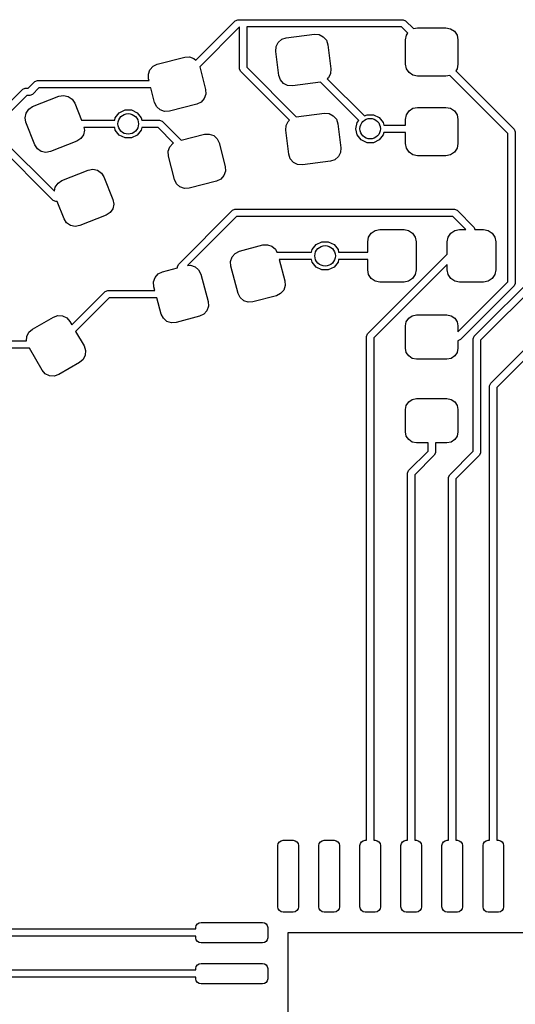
# Model space of a CAD drawing. Extents: x -0.51 to 0.51, y -0.51 to 0.51.
# Tile 4 of 7: x -0.2 to 0.04, y 0.03 to 0.51. Entities that reach past the tile are written whole.
import ezdxf

# ---------------------------------------------------------------- set-up
doc = ezdxf.new("R2010")
doc.units = 0
doc.header["$MEASUREMENT"] = 0
doc.layers.add('BLACK', color=7, linetype='CONTINUOUS')

msp = doc.modelspace()

# ---------------------------------------------------------------- linework, layer by layer
at = {"layer": 'BLACK', "linetype": 'CONTINUOUS'}
for p, q in [((-0.11323, 0.48758), (-0.09429, 0.50652)), ((-0.09429, 0.50652), (-0.09305, 0.50703)), ((-0.09305, 0.50703), (-0.09055, 0.50703)), ((-0.09055, 0.50703), (-0.01375, 0.50703)), ((-0.01375, 0.50703), (-0.01251, 0.50652)), ((-0.01251, 0.50652), (-0.00875, 0.50276)), ((-0.09232, 0.50353), (-0.11138, 0.48447)), ((-0.0923, 0.50353), (-0.09232, 0.50353)), ((-0.0923, 0.4835), (-0.0923, 0.50353)), ((-0.01447, 0.50353), (-0.0888, 0.50353)), ((-0.0888, 0.50353), (-0.0888, 0.48423)), ((-0.01149, 0.50055), (-0.01447, 0.50353)), ((-0.00875, 0.50276), (-0.00679, 0.50315)), ((-0.00679, 0.50315), (0.00679, 0.50315)), ((0.00679, 0.50315), (0.00901, 0.50271)), ((0.00901, 0.50271), (0.0109, 0.50145)), ((0.0109, 0.50145), (0.01216, 0.49956)), ((-0.07366, 0.49613), (-0.07195, 0.49761)), ((-0.07195, 0.49761), (-0.0698, 0.49833)), ((-0.0698, 0.49833), (-0.05632, 0.50003)), ((-0.05632, 0.50003), (-0.05406, 0.49987)), ((-0.05406, 0.49987), (-0.05204, 0.49886)), ((-0.05204, 0.49886), (-0.05055, 0.49715)), ((-0.05055, 0.49715), (-0.04983, 0.495)), ((-0.0126, 0.49734), (-0.01216, 0.49956)), ((-0.0126, 0.48573), (-0.0126, 0.49734)), ((-0.01216, 0.49956), (-0.01149, 0.50055)), ((0.01216, 0.49956), (0.0126, 0.49734)), ((0.0126, 0.49734), (0.0126, 0.48573)), ((-0.07483, 0.49184), (-0.07467, 0.4941)), ((-0.07338, 0.48032), (-0.07483, 0.49184)), ((-0.07467, 0.4941), (-0.07366, 0.49613)), ((-0.04983, 0.495), (-0.04838, 0.48348)), ((-0.13171, 0.48565), (-0.11855, 0.48903)), ((-0.11855, 0.48903), (-0.11629, 0.48916)), ((-0.11629, 0.48916), (-0.11415, 0.4884)), ((-0.11415, 0.4884), (-0.11323, 0.48758)), ((-0.13601, 0.48085), (-0.13526, 0.48298)), ((-0.13526, 0.48298), (-0.13375, 0.48467)), ((-0.13375, 0.48467), (-0.13171, 0.48565)), ((-0.11138, 0.48447), (-0.10859, 0.4736)), ((-0.09179, 0.48227), (-0.0923, 0.4835)), ((-0.06828, 0.45876), (-0.09179, 0.48227)), ((-0.0888, 0.48423), (-0.06502, 0.46044)), ((-0.04838, 0.48348), (-0.04854, 0.48122)), ((-0.01216, 0.48351), (-0.0126, 0.48573)), ((-0.0109, 0.48162), (-0.01216, 0.48351)), ((0.01216, 0.48351), (0.01149, 0.48252)), ((0.01149, 0.48252), (0.03958, 0.45443)), ((0.0126, 0.48573), (0.01216, 0.48351)), ((-0.19364, 0.47419), (-0.1905, 0.47733)), ((-0.1905, 0.47733), (-0.18926, 0.47784)), ((-0.18926, 0.47784), (-0.1357, 0.47784)), ((-0.13589, 0.47858), (-0.13601, 0.48085)), ((-0.1357, 0.47784), (-0.13589, 0.47858)), ((-0.07266, 0.47817), (-0.07338, 0.48032)), ((-0.07117, 0.47646), (-0.07266, 0.47817)), ((-0.04955, 0.47919), (-0.05015, 0.47868)), ((-0.05015, 0.47868), (-0.03231, 0.46084)), ((-0.04854, 0.48122), (-0.04955, 0.47919)), ((-0.00901, 0.48036), (-0.0109, 0.48162)), ((-0.00679, 0.47992), (-0.00901, 0.48036)), ((0.00679, 0.47992), (-0.00679, 0.47992)), ((0.00875, 0.48031), (0.00679, 0.47992)), ((0.03659, 0.45247), (0.00875, 0.48031)), ((-0.20902, 0.46099), (-0.19633, 0.47368)), ((-0.19633, 0.47368), (-0.19509, 0.47419)), ((-0.19509, 0.47419), (-0.19364, 0.47419)), ((-0.18854, 0.47434), (-0.19168, 0.4712)), ((-0.1348, 0.47434), (-0.18854, 0.47434)), ((-0.133, 0.46734), (-0.1348, 0.47434)), ((-0.10859, 0.4736), (-0.10847, 0.47134)), ((-0.06915, 0.47545), (-0.07117, 0.47646)), ((-0.06689, 0.47529), (-0.06915, 0.47545)), ((-0.05341, 0.47699), (-0.06689, 0.47529)), ((-0.03503, 0.4586), (-0.05341, 0.47699)), ((-0.05341, 0.47699), (-0.05341, 0.47699)), ((-0.19437, 0.47069), (-0.20603, 0.45903)), ((-0.19291, 0.47069), (-0.19437, 0.47069)), ((-0.19168, 0.4712), (-0.19291, 0.47069)), ((-0.19154, 0.46532), (-0.17891, 0.47032)), ((-0.17891, 0.47032), (-0.17668, 0.47072)), ((-0.17668, 0.47072), (-0.17446, 0.47025)), ((-0.17446, 0.47025), (-0.1726, 0.46896)), ((-0.1726, 0.46896), (-0.17137, 0.46705)), ((-0.10922, 0.4692), (-0.11073, 0.46751)), ((-0.10847, 0.47134), (-0.10922, 0.4692)), ((-0.19473, 0.46222), (-0.19344, 0.46409)), ((-0.19344, 0.46409), (-0.19154, 0.46532)), ((-0.17137, 0.46705), (-0.16809, 0.45877)), ((-0.14996, 0.46241), (-0.1472, 0.46374)), ((-0.1472, 0.46374), (-0.14414, 0.46374)), ((-0.14414, 0.46374), (-0.14137, 0.46241)), ((-0.13202, 0.46529), (-0.133, 0.46734)), ((-0.13033, 0.46378), (-0.13202, 0.46529)), ((-0.12819, 0.46303), (-0.13033, 0.46378)), ((-0.12593, 0.46315), (-0.12819, 0.46303)), ((-0.11277, 0.46653), (-0.12593, 0.46315)), ((-0.11073, 0.46751), (-0.11277, 0.46653)), ((-0.01216, 0.46138), (-0.0109, 0.46326)), ((-0.0109, 0.46326), (-0.00901, 0.46452)), ((-0.00901, 0.46452), (-0.00679, 0.46496)), ((-0.00679, 0.46496), (0.00679, 0.46496)), ((0.00679, 0.46496), (0.00901, 0.46452)), ((0.00901, 0.46452), (0.0109, 0.46326)), ((0.0109, 0.46326), (0.01216, 0.46138)), ((-0.1952, 0.46001), (-0.19473, 0.46222)), ((-0.1948, 0.45778), (-0.1952, 0.46001)), ((-0.16809, 0.45877), (-0.15216, 0.45877)), ((-0.15216, 0.45877), (-0.15188, 0.46001)), ((-0.15188, 0.46001), (-0.14996, 0.46241)), ((-0.14137, 0.46241), (-0.13946, 0.46001)), ((-0.13946, 0.46001), (-0.13918, 0.45877)), ((-0.13918, 0.45877), (-0.13066, 0.45877)), ((-0.13066, 0.45877), (-0.12942, 0.45826)), ((-0.06887, 0.45824), (-0.06828, 0.45876)), ((-0.06502, 0.46044), (-0.06501, 0.46044)), ((-0.06501, 0.46044), (-0.05154, 0.46214)), ((-0.05154, 0.46214), (-0.04928, 0.46198)), ((-0.04928, 0.46198), (-0.04725, 0.46097)), ((-0.04725, 0.46097), (-0.04577, 0.45926)), ((-0.04577, 0.45926), (-0.04505, 0.45711)), ((-0.03574, 0.45771), (-0.03503, 0.4586)), ((-0.03231, 0.46084), (-0.03106, 0.46144)), ((-0.03106, 0.46144), (-0.02799, 0.46144)), ((-0.02799, 0.46144), (-0.02523, 0.46011)), ((-0.02523, 0.46011), (-0.02332, 0.45771)), ((-0.0126, 0.45915), (-0.01216, 0.46138)), ((-0.0126, 0.45647), (-0.0126, 0.45915)), ((0.01216, 0.46138), (0.0126, 0.45915)), ((0.0126, 0.45915), (0.0126, 0.44754)), ((-0.19052, 0.44698), (-0.1948, 0.45778)), ((-0.16669, 0.45403), (-0.16717, 0.45181)), ((-0.15216, 0.45527), (-0.16691, 0.45527)), ((-0.16691, 0.45527), (-0.16669, 0.45403)), ((-0.15188, 0.45403), (-0.15216, 0.45527)), ((-0.14996, 0.45163), (-0.15188, 0.45403)), ((-0.13946, 0.45403), (-0.14137, 0.45163)), ((-0.13918, 0.45527), (-0.13946, 0.45403)), ((-0.13138, 0.45527), (-0.13918, 0.45527)), ((-0.12394, 0.44783), (-0.13138, 0.45527)), ((-0.12942, 0.45826), (-0.12032, 0.44915)), ((-0.07005, 0.45395), (-0.06989, 0.45621)), ((-0.06859, 0.44243), (-0.07005, 0.45395)), ((-0.06989, 0.45621), (-0.06887, 0.45824)), ((-0.04505, 0.45711), (-0.04359, 0.44559)), ((-0.03642, 0.45472), (-0.03574, 0.45771)), ((-0.03574, 0.45173), (-0.03642, 0.45472)), ((-0.02332, 0.45771), (-0.02304, 0.45647)), ((-0.02304, 0.45647), (-0.0126, 0.45647)), ((0.03958, 0.45443), (0.04009, 0.45319)), ((-0.20603, 0.44958), (-0.18111, 0.42466)), ((-0.16845, 0.44995), (-0.17036, 0.44872)), ((-0.16717, 0.45181), (-0.16845, 0.44995)), ((-0.1472, 0.4503), (-0.14996, 0.45163)), ((-0.14414, 0.4503), (-0.1472, 0.4503)), ((-0.14137, 0.45163), (-0.14414, 0.4503)), ((-0.12032, 0.44915), (-0.10905, 0.45204)), ((-0.10905, 0.45204), (-0.10679, 0.45217)), ((-0.10679, 0.45217), (-0.10465, 0.45142)), ((-0.10465, 0.45142), (-0.10297, 0.4499)), ((-0.10297, 0.4499), (-0.10198, 0.44786)), ((-0.03382, 0.44934), (-0.03574, 0.45173)), ((-0.03106, 0.44801), (-0.03382, 0.44934)), ((-0.02523, 0.44934), (-0.02799, 0.44801)), ((-0.02332, 0.45173), (-0.02523, 0.44934)), ((-0.02304, 0.45297), (-0.02332, 0.45173)), ((-0.0126, 0.45297), (-0.02304, 0.45297)), ((-0.0126, 0.44754), (-0.0126, 0.45297)), ((0.03659, 0.38119), (0.03659, 0.45247)), ((0.04009, 0.45319), (0.04009, 0.38047)), ((-0.18168, 0.42027), (-0.20902, 0.44762)), ((-0.18929, 0.44508), (-0.19052, 0.44698)), ((-0.18743, 0.44379), (-0.18929, 0.44508)), ((-0.17036, 0.44872), (-0.18299, 0.44372)), ((-0.12651, 0.44386), (-0.12576, 0.44599)), ((-0.12576, 0.44599), (-0.12425, 0.44768)), ((-0.12425, 0.44768), (-0.12394, 0.44783)), ((-0.10198, 0.44786), (-0.0991, 0.43661)), ((-0.04359, 0.44559), (-0.04375, 0.44333)), ((-0.02799, 0.44801), (-0.03106, 0.44801)), ((-0.01216, 0.44532), (-0.0126, 0.44754)), ((-0.0109, 0.44343), (-0.01216, 0.44532)), ((0.01216, 0.44532), (0.0109, 0.44343)), ((0.0126, 0.44754), (0.01216, 0.44532)), ((-0.18521, 0.44331), (-0.18743, 0.44379)), ((-0.18299, 0.44372), (-0.18521, 0.44331)), ((-0.12639, 0.4416), (-0.12651, 0.44386)), ((-0.1235, 0.43035), (-0.12639, 0.4416)), ((-0.06787, 0.44028), (-0.06859, 0.44243)), ((-0.06639, 0.43857), (-0.06787, 0.44028)), ((-0.04648, 0.43982), (-0.04863, 0.4391)), ((-0.04477, 0.4413), (-0.04648, 0.43982)), ((-0.04375, 0.44333), (-0.04477, 0.4413)), ((-0.00901, 0.44217), (-0.0109, 0.44343)), ((-0.00679, 0.44173), (-0.00901, 0.44217)), ((0.00679, 0.44173), (-0.00679, 0.44173)), ((0.00901, 0.44217), (0.00679, 0.44173)), ((0.0109, 0.44343), (0.00901, 0.44217)), ((-0.17748, 0.42981), (-0.16485, 0.43481)), ((-0.16485, 0.43481), (-0.16262, 0.43522)), ((-0.16262, 0.43522), (-0.1604, 0.43474)), ((-0.0991, 0.43661), (-0.09897, 0.43435)), ((-0.06436, 0.43756), (-0.06639, 0.43857)), ((-0.0621, 0.4374), (-0.06436, 0.43756)), ((-0.04863, 0.4391), (-0.0621, 0.4374)), ((-0.1604, 0.43474), (-0.15854, 0.43345)), ((-0.15854, 0.43345), (-0.15731, 0.43155)), ((-0.15731, 0.43155), (-0.15304, 0.42075)), ((-0.12252, 0.4283), (-0.1235, 0.43035)), ((-0.10123, 0.43052), (-0.10328, 0.42954)), ((-0.09972, 0.43221), (-0.10123, 0.43052)), ((-0.09897, 0.43435), (-0.09972, 0.43221)), ((0.02042, 0.35512), (0.09915, 0.43385)), ((0.10102, 0.43077), (0.0234, 0.35315)), ((-0.18111, 0.42466), (-0.18067, 0.42672)), ((-0.18067, 0.42672), (-0.17938, 0.42858)), ((-0.17938, 0.42858), (-0.17748, 0.42981)), ((-0.12083, 0.42679), (-0.12252, 0.4283)), ((-0.11869, 0.42604), (-0.12083, 0.42679)), ((-0.11643, 0.42617), (-0.11869, 0.42604)), ((-0.10328, 0.42954), (-0.11643, 0.42617)), ((-0.15304, 0.42075), (-0.15263, 0.41852)), ((-0.18044, 0.41976), (-0.18168, 0.42027)), ((-0.17974, 0.41976), (-0.18044, 0.41976)), ((-0.17646, 0.41147), (-0.17974, 0.41976)), ((-0.15311, 0.4163), (-0.1544, 0.41444)), ((-0.15263, 0.41852), (-0.15311, 0.4163)), ((-0.09566, 0.41554), (-0.09443, 0.41605)), ((-0.09443, 0.41605), (0.01089, 0.41605)), ((0.01089, 0.41605), (0.01213, 0.41554)), ((-0.17524, 0.40957), (-0.17646, 0.41147)), ((-0.1563, 0.41321), (-0.16893, 0.40821)), ((-0.1544, 0.41444), (-0.1563, 0.41321)), ((-0.12158, 0.38962), (-0.09566, 0.41554)), ((-0.0937, 0.41255), (-0.11718, 0.38907)), ((0.01017, 0.41255), (-0.0937, 0.41255)), ((0.01642, 0.4063), (0.01017, 0.41255)), ((0.01213, 0.41554), (0.02033, 0.40734)), ((-0.17337, 0.40828), (-0.17524, 0.40957)), ((-0.17116, 0.4078), (-0.17337, 0.40828)), ((-0.16893, 0.40821), (-0.17116, 0.4078)), ((0.02033, 0.40734), (0.02076, 0.4063)), ((-0.03071, 0.40049), (-0.03027, 0.40271)), ((-0.03027, 0.40271), (-0.02901, 0.4046)), ((-0.02901, 0.4046), (-0.02712, 0.40586)), ((-0.02712, 0.40586), (-0.0249, 0.4063)), ((-0.0249, 0.4063), (-0.01329, 0.4063)), ((-0.01329, 0.4063), (-0.01107, 0.40586)), ((-0.01107, 0.40586), (-0.00918, 0.4046)), ((-0.00918, 0.4046), (-0.00792, 0.40271)), ((-0.00792, 0.40271), (-0.00748, 0.40049)), ((0.00748, 0.40049), (0.00792, 0.40271)), ((0.00792, 0.40271), (0.00918, 0.4046)), ((0.00918, 0.4046), (0.01107, 0.40586)), ((0.01107, 0.40586), (0.01329, 0.4063)), ((0.01329, 0.4063), (0.01642, 0.4063)), ((0.02076, 0.4063), (0.0249, 0.4063)), ((0.0249, 0.4063), (0.02712, 0.40586)), ((0.02712, 0.40586), (0.02901, 0.4046)), ((0.02901, 0.4046), (0.03027, 0.40271)), ((0.03027, 0.40271), (0.03071, 0.40049)), ((-0.09232, 0.39589), (-0.0811, 0.3989)), ((-0.0811, 0.3989), (-0.07884, 0.39905)), ((-0.07884, 0.39905), (-0.0767, 0.39832)), ((-0.0767, 0.39832), (-0.07499, 0.39683)), ((-0.05739, 0.39669), (-0.05548, 0.39909)), ((-0.05548, 0.39909), (-0.05271, 0.40042)), ((-0.05271, 0.40042), (-0.04965, 0.40042)), ((-0.04965, 0.40042), (-0.04689, 0.39909)), ((-0.04689, 0.39909), (-0.04497, 0.39669)), ((-0.03071, 0.39545), (-0.03071, 0.40049)), ((-0.00748, 0.40049), (-0.00748, 0.38691)), ((0.00748, 0.39452), (0.00748, 0.40049)), ((0.03071, 0.40049), (0.03071, 0.38691)), ((-0.09658, 0.39104), (-0.09585, 0.39319)), ((-0.09585, 0.39319), (-0.09436, 0.39489)), ((-0.09436, 0.39489), (-0.09232, 0.39589)), ((-0.07499, 0.39683), (-0.07432, 0.39545)), ((-0.07432, 0.39545), (-0.05767, 0.39545)), ((-0.05767, 0.39545), (-0.05739, 0.39669)), ((-0.04497, 0.39669), (-0.04469, 0.39545)), ((-0.04469, 0.39545), (-0.03071, 0.39545)), ((-0.03077, 0.35627), (0.00748, 0.39452)), ((-0.12921, 0.38601), (-0.12209, 0.38792)), ((-0.12209, 0.38839), (-0.12158, 0.38962)), ((-0.12209, 0.38792), (-0.12209, 0.38839)), ((-0.11718, 0.38907), (-0.11573, 0.38916)), ((-0.11573, 0.38916), (-0.11359, 0.38844)), ((-0.11359, 0.38844), (-0.11188, 0.38694)), ((-0.09643, 0.38878), (-0.09658, 0.39104)), ((-0.09291, 0.37566), (-0.09643, 0.38878)), ((-0.05767, 0.39195), (-0.07323, 0.39195)), ((-0.07323, 0.39195), (-0.07048, 0.38167)), ((-0.05739, 0.39071), (-0.05767, 0.39195)), ((-0.05548, 0.38831), (-0.05739, 0.39071)), ((-0.05271, 0.38698), (-0.05548, 0.38831)), ((-0.04689, 0.38831), (-0.04965, 0.38698)), ((-0.04497, 0.39071), (-0.04689, 0.38831)), ((-0.04469, 0.39195), (-0.04497, 0.39071)), ((-0.03071, 0.39195), (-0.04469, 0.39195)), ((-0.03071, 0.38691), (-0.03071, 0.39195)), ((0.00748, 0.38956), (-0.02778, 0.35431)), ((0.00748, 0.38691), (0.00748, 0.38956)), ((-0.13347, 0.38116), (-0.13274, 0.3833)), ((-0.13274, 0.3833), (-0.13124, 0.38501)), ((-0.13124, 0.38501), (-0.12921, 0.38601)), ((-0.11188, 0.38694), (-0.11088, 0.38491)), ((-0.11088, 0.38491), (-0.10737, 0.37179)), ((-0.04965, 0.38698), (-0.05271, 0.38698)), ((-0.03027, 0.38469), (-0.03071, 0.38691)), ((-0.02901, 0.3828), (-0.03027, 0.38469)), ((-0.02712, 0.38154), (-0.02901, 0.3828)), ((-0.00918, 0.3828), (-0.01107, 0.38154)), ((-0.00792, 0.38469), (-0.00918, 0.3828)), ((-0.00748, 0.38691), (-0.00792, 0.38469)), ((0.00792, 0.38469), (0.00748, 0.38691)), ((0.00918, 0.3828), (0.00792, 0.38469)), ((0.01107, 0.38154), (0.00918, 0.3828)), ((0.02901, 0.3828), (0.02712, 0.38154)), ((0.03027, 0.38469), (0.02901, 0.3828)), ((0.03071, 0.38691), (0.03027, 0.38469)), ((-0.13332, 0.3789), (-0.13347, 0.38116)), ((-0.13283, 0.37709), (-0.13332, 0.3789)), ((-0.07033, 0.37941), (-0.07106, 0.37727)), ((-0.07048, 0.38167), (-0.07033, 0.37941)), ((-0.0249, 0.3811), (-0.02712, 0.38154)), ((-0.01329, 0.3811), (-0.0249, 0.3811)), ((-0.01107, 0.38154), (-0.01329, 0.3811)), ((0.01329, 0.3811), (0.01107, 0.38154)), ((0.0126, 0.3572), (0.03659, 0.38119)), ((0.0249, 0.3811), (0.01329, 0.3811)), ((0.03958, 0.37923), (0.01384, 0.35349)), ((0.02712, 0.38154), (0.0249, 0.3811)), ((0.04009, 0.38047), (0.03958, 0.37923)), ((-0.17272, 0.36057), (-0.15671, 0.37658)), ((-0.15475, 0.37359), (-0.17091, 0.35744)), ((-0.15671, 0.37658), (-0.15547, 0.37709)), ((-0.15547, 0.37709), (-0.13283, 0.37709)), ((-0.1319, 0.37359), (-0.15475, 0.37359)), ((-0.1298, 0.36578), (-0.1319, 0.37359)), ((-0.09191, 0.37363), (-0.09291, 0.37566)), ((-0.09021, 0.37214), (-0.09191, 0.37363)), ((-0.07458, 0.37456), (-0.0858, 0.37156)), ((-0.07255, 0.37556), (-0.07458, 0.37456)), ((-0.07106, 0.37727), (-0.07255, 0.37556)), ((0.02829, 0.33254), (0.07197, 0.37622)), ((0.07512, 0.37442), (0.03128, 0.33058)), ((-0.10722, 0.36953), (-0.10794, 0.36738)), ((-0.10737, 0.37179), (-0.10722, 0.36953)), ((-0.08806, 0.37141), (-0.09021, 0.37214)), ((-0.0858, 0.37156), (-0.08806, 0.37141)), ((-0.19164, 0.35851), (-0.18158, 0.36432)), ((-0.18158, 0.36432), (-0.17944, 0.36505)), ((-0.17944, 0.36505), (-0.17718, 0.3649)), ((-0.17718, 0.3649), (-0.17515, 0.36389)), ((-0.17515, 0.36389), (-0.17365, 0.36219)), ((-0.1288, 0.36375), (-0.1298, 0.36578)), ((-0.11147, 0.36468), (-0.12269, 0.36167)), ((-0.10944, 0.36568), (-0.11147, 0.36468)), ((-0.10794, 0.36738), (-0.10944, 0.36568)), ((-0.01104, 0.3638), (-0.00932, 0.36495)), ((-0.00932, 0.36495), (-0.00728, 0.36535)), ((-0.00728, 0.36535), (0.00728, 0.36535)), ((0.00728, 0.36535), (0.00932, 0.36495)), ((0.00932, 0.36495), (0.01104, 0.3638)), ((-0.17365, 0.36219), (-0.17272, 0.36057)), ((-0.1271, 0.36225), (-0.1288, 0.36375)), ((-0.12495, 0.36152), (-0.1271, 0.36225)), ((-0.12269, 0.36167), (-0.12495, 0.36152)), ((-0.0126, 0.36004), (-0.01219, 0.36207)), ((-0.0126, 0.34941), (-0.0126, 0.36004)), ((-0.01219, 0.36207), (-0.01104, 0.3638)), ((0.01104, 0.3638), (0.01219, 0.36207)), ((0.01219, 0.36207), (0.0126, 0.36004)), ((0.0126, 0.36004), (0.0126, 0.3572)), ((-0.19448, 0.35295), (-0.19435, 0.35498)), ((-0.19435, 0.35498), (-0.19335, 0.35702)), ((-0.19335, 0.35702), (-0.19164, 0.35851)), ((-0.17091, 0.35744), (-0.16686, 0.35043)), ((-0.03128, 0.35503), (-0.03077, 0.35627)), ((-0.03128, 0.11319), (-0.03128, 0.35503)), ((0.0199, 0.35388), (0.02042, 0.35512)), ((-0.23082, 0.35295), (-0.19448, 0.35295)), ((-0.16686, 0.35043), (-0.16613, 0.34828)), ((-0.02778, 0.35431), (-0.02778, 0.11319)), ((0.01384, 0.35349), (0.0126, 0.35297)), ((0.0126, 0.35297), (0.0126, 0.34941)), ((0.0199, 0.29994), (0.0199, 0.35388)), ((0.0234, 0.35315), (0.0234, 0.29921)), ((-0.19312, 0.34945), (-0.23009, 0.34945)), ((-0.18698, 0.33881), (-0.19312, 0.34945)), ((-0.16628, 0.34602), (-0.16728, 0.34399)), ((-0.16613, 0.34828), (-0.16628, 0.34602)), ((-0.01219, 0.34738), (-0.0126, 0.34941)), ((-0.01104, 0.34565), (-0.01219, 0.34738)), ((-0.00932, 0.3445), (-0.01104, 0.34565)), ((0.01104, 0.34565), (0.00932, 0.3445)), ((0.01219, 0.34738), (0.01104, 0.34565)), ((0.0126, 0.34941), (0.01219, 0.34738)), ((-0.16899, 0.34249), (-0.17904, 0.33669)), ((-0.16728, 0.34399), (-0.16899, 0.34249)), ((-0.00728, 0.34409), (-0.00932, 0.3445)), ((0.00728, 0.34409), (-0.00728, 0.34409)), ((0.00932, 0.3445), (0.00728, 0.34409)), ((-0.18548, 0.33711), (-0.18698, 0.33881)), ((-0.18345, 0.33611), (-0.18548, 0.33711)), ((-0.18119, 0.33596), (-0.18345, 0.33611)), ((-0.17904, 0.33669), (-0.18119, 0.33596)), ((0.02778, 0.3313), (0.02829, 0.33254)), ((0.02778, 0.11319), (0.02778, 0.3313)), ((0.03128, 0.33058), (0.03128, 0.11319)), ((-0.0126, 0.31988), (-0.01219, 0.32192)), ((-0.01219, 0.32192), (-0.01104, 0.32364)), ((-0.01104, 0.32364), (-0.00932, 0.32479)), ((-0.00932, 0.32479), (-0.00728, 0.3252)), ((-0.00728, 0.3252), (0.00728, 0.3252)), ((0.00728, 0.3252), (0.00932, 0.32479)), ((0.00932, 0.32479), (0.01104, 0.32364)), ((0.01104, 0.32364), (0.01219, 0.32192)), ((0.01219, 0.32192), (0.0126, 0.31988)), ((-0.0126, 0.30925), (-0.0126, 0.31988)), ((0.0126, 0.31988), (0.0126, 0.30925)), ((-0.01219, 0.30722), (-0.0126, 0.30925)), ((-0.01104, 0.30549), (-0.01219, 0.30722)), ((0.01219, 0.30722), (0.01104, 0.30549)), ((0.0126, 0.30925), (0.01219, 0.30722)), ((-0.00932, 0.30434), (-0.01104, 0.30549)), ((-0.00728, 0.30394), (-0.00932, 0.30434)), ((-0.00175, 0.30394), (-0.00728, 0.30394)), ((-0.00175, 0.29994), (-0.00175, 0.30394)), ((0.00728, 0.30394), (0.00175, 0.30394)), ((0.00175, 0.30394), (0.00175, 0.29921)), ((0.00932, 0.30434), (0.00728, 0.30394)), ((0.01104, 0.30549), (0.00932, 0.30434)), ((-0.01108, 0.29061), (-0.00175, 0.29994)), ((0.00124, 0.29797), (-0.00809, 0.28864)), ((0.00175, 0.29921), (0.00124, 0.29797)), ((0.00861, 0.28864), (0.0199, 0.29994)), ((0.02289, 0.29797), (0.01159, 0.28668)), ((0.0234, 0.29921), (0.02289, 0.29797)), ((-0.01159, 0.28937), (-0.01108, 0.29061)), ((-0.01159, 0.11319), (-0.01159, 0.28937)), ((-0.00809, 0.28864), (-0.00809, 0.11319)), ((0.00809, 0.2874), (0.00861, 0.28864)), ((0.00809, 0.11319), (0.00809, 0.2874)), ((0.01159, 0.28668), (0.01159, 0.11319)), ((-0.07382, 0.11073), (-0.07363, 0.11167)), ((-0.07382, 0.0812), (-0.07382, 0.11073)), ((-0.07363, 0.11167), (-0.0731, 0.11247)), ((-0.0731, 0.11247), (-0.0723, 0.113)), ((-0.0723, 0.113), (-0.07136, 0.11319)), ((-0.07136, 0.11319), (-0.06644, 0.11319)), ((-0.06644, 0.11319), (-0.0655, 0.113)), ((-0.0655, 0.113), (-0.0647, 0.11247)), ((-0.0647, 0.11247), (-0.06416, 0.11167)), ((-0.06416, 0.11167), (-0.06398, 0.11073)), ((-0.06398, 0.11073), (-0.06398, 0.0812)), ((-0.05413, 0.11073), (-0.05395, 0.11167)), ((-0.05413, 0.0812), (-0.05413, 0.11073)), ((-0.05395, 0.11167), (-0.05341, 0.11247)), ((-0.05341, 0.11247), (-0.05261, 0.113)), ((-0.05261, 0.113), (-0.05167, 0.11319)), ((-0.05167, 0.11319), (-0.04675, 0.11319)), ((-0.04675, 0.11319), (-0.04581, 0.113)), ((-0.04581, 0.113), (-0.04501, 0.11247)), ((-0.04501, 0.11247), (-0.04448, 0.11167)), ((-0.04448, 0.11167), (-0.04429, 0.11073)), ((-0.04429, 0.11073), (-0.04429, 0.0812)), ((-0.03445, 0.11073), (-0.03426, 0.11167)), ((-0.03445, 0.0812), (-0.03445, 0.11073)), ((-0.03426, 0.11167), (-0.03373, 0.11247)), ((-0.03373, 0.11247), (-0.03293, 0.113)), ((-0.03293, 0.113), (-0.03199, 0.11319)), ((-0.03199, 0.11319), (-0.03128, 0.11319)), ((-0.02778, 0.11319), (-0.02707, 0.11319)), ((-0.02707, 0.11319), (-0.02613, 0.113)), ((-0.02613, 0.113), (-0.02533, 0.11247)), ((-0.02533, 0.11247), (-0.02479, 0.11167)), ((-0.02479, 0.11167), (-0.02461, 0.11073)), ((-0.02461, 0.11073), (-0.02461, 0.0812)), ((-0.01476, 0.11073), (-0.01458, 0.11167)), ((-0.01476, 0.0812), (-0.01476, 0.11073)), ((-0.01458, 0.11167), (-0.01404, 0.11247)), ((-0.01404, 0.11247), (-0.01324, 0.113)), ((-0.01324, 0.113), (-0.0123, 0.11319)), ((-0.0123, 0.11319), (-0.01159, 0.11319)), ((-0.00809, 0.11319), (-0.00738, 0.11319)), ((-0.00738, 0.11319), (-0.00644, 0.113)), ((-0.00644, 0.113), (-0.00564, 0.11247)), ((-0.00564, 0.11247), (-0.00511, 0.11167)), ((-0.00511, 0.11167), (-0.00492, 0.11073)), ((-0.00492, 0.11073), (-0.00492, 0.0812)), ((0.00492, 0.11073), (0.00511, 0.11167)), ((0.00492, 0.0812), (0.00492, 0.11073)), ((0.00511, 0.11167), (0.00564, 0.11247)), ((0.00564, 0.11247), (0.00644, 0.113)), ((0.00644, 0.113), (0.00738, 0.11319)), ((0.00738, 0.11319), (0.00809, 0.11319)), ((0.01159, 0.11319), (0.0123, 0.11319)), ((0.0123, 0.11319), (0.01324, 0.113)), ((0.01324, 0.113), (0.01404, 0.11247)), ((0.01404, 0.11247), (0.01458, 0.11167)), ((0.01458, 0.11167), (0.01476, 0.11073)), ((0.01476, 0.11073), (0.01476, 0.0812)), ((0.02461, 0.11073), (0.02479, 0.11167)), ((0.02461, 0.0812), (0.02461, 0.11073)), ((0.02479, 0.11167), (0.02533, 0.11247)), ((0.02533, 0.11247), (0.02613, 0.113)), ((0.02613, 0.113), (0.02707, 0.11319)), ((0.02707, 0.11319), (0.02778, 0.11319)), ((0.03128, 0.11319), (0.03199, 0.11319)), ((0.03199, 0.11319), (0.03293, 0.113)), ((0.03293, 0.113), (0.03373, 0.11247)), ((0.03373, 0.11247), (0.03426, 0.11167)), ((0.03426, 0.11167), (0.03445, 0.11073)), ((0.03445, 0.11073), (0.03445, 0.0812)), ((-0.07363, 0.08026), (-0.07382, 0.0812)), ((-0.06398, 0.0812), (-0.06416, 0.08026)), ((-0.05395, 0.08026), (-0.05413, 0.0812)), ((-0.04429, 0.0812), (-0.04448, 0.08026)), ((-0.03426, 0.08026), (-0.03445, 0.0812)), ((-0.02461, 0.0812), (-0.02479, 0.08026)), ((-0.01458, 0.08026), (-0.01476, 0.0812)), ((-0.00492, 0.0812), (-0.00511, 0.08026)), ((0.00511, 0.08026), (0.00492, 0.0812)), ((0.01476, 0.0812), (0.01458, 0.08026)), ((0.02479, 0.08026), (0.02461, 0.0812)), ((0.03445, 0.0812), (0.03426, 0.08026)), ((-0.0731, 0.07946), (-0.07363, 0.08026)), ((-0.0723, 0.07893), (-0.0731, 0.07946)), ((-0.07136, 0.07874), (-0.0723, 0.07893)), ((-0.06644, 0.07874), (-0.07136, 0.07874)), ((-0.0655, 0.07893), (-0.06644, 0.07874)), ((-0.0647, 0.07946), (-0.0655, 0.07893)), ((-0.06416, 0.08026), (-0.0647, 0.07946)), ((-0.05341, 0.07946), (-0.05395, 0.08026)), ((-0.05261, 0.07893), (-0.05341, 0.07946)), ((-0.05167, 0.07874), (-0.05261, 0.07893)), ((-0.04675, 0.07874), (-0.05167, 0.07874)), ((-0.04581, 0.07893), (-0.04675, 0.07874)), ((-0.04501, 0.07946), (-0.04581, 0.07893)), ((-0.04448, 0.08026), (-0.04501, 0.07946)), ((-0.03373, 0.07946), (-0.03426, 0.08026)), ((-0.03293, 0.07893), (-0.03373, 0.07946)), ((-0.03199, 0.07874), (-0.03293, 0.07893)), ((-0.02707, 0.07874), (-0.03199, 0.07874)), ((-0.02613, 0.07893), (-0.02707, 0.07874)), ((-0.02533, 0.07946), (-0.02613, 0.07893)), ((-0.02479, 0.08026), (-0.02533, 0.07946)), ((-0.01404, 0.07946), (-0.01458, 0.08026)), ((-0.01324, 0.07893), (-0.01404, 0.07946)), ((-0.0123, 0.07874), (-0.01324, 0.07893)), ((-0.00738, 0.07874), (-0.0123, 0.07874)), ((-0.00644, 0.07893), (-0.00738, 0.07874)), ((-0.00564, 0.07946), (-0.00644, 0.07893)), ((-0.00511, 0.08026), (-0.00564, 0.07946)), ((0.00564, 0.07946), (0.00511, 0.08026)), ((0.00644, 0.07893), (0.00564, 0.07946)), ((0.00738, 0.07874), (0.00644, 0.07893)), ((0.0123, 0.07874), (0.00738, 0.07874)), ((0.01324, 0.07893), (0.0123, 0.07874)), ((0.01404, 0.07946), (0.01324, 0.07893)), ((0.01458, 0.08026), (0.01404, 0.07946)), ((0.02533, 0.07946), (0.02479, 0.08026)), ((0.02613, 0.07893), (0.02533, 0.07946)), ((0.02707, 0.07874), (0.02613, 0.07893)), ((0.03199, 0.07874), (0.02707, 0.07874)), ((0.03293, 0.07893), (0.03199, 0.07874)), ((0.03373, 0.07946), (0.03293, 0.07893)), ((0.03426, 0.08026), (0.03373, 0.07946)), ((-0.11319, 0.07136), (-0.113, 0.0723)), ((-0.11319, 0.07065), (-0.11319, 0.07136)), ((-0.113, 0.0723), (-0.11247, 0.0731)), ((-0.11247, 0.0731), (-0.11167, 0.07363)), ((-0.11167, 0.07363), (-0.11073, 0.07382)), ((-0.11073, 0.07382), (-0.0812, 0.07382)), ((-0.0812, 0.07382), (-0.08026, 0.07363)), ((-0.08026, 0.07363), (-0.07946, 0.0731)), ((-0.07946, 0.0731), (-0.07893, 0.0723)), ((-0.07893, 0.0723), (-0.07874, 0.07136)), ((-0.07874, 0.07136), (-0.07874, 0.06644)), ((-0.11319, 0.06715), (-0.27086, 0.06715)), ((-0.27014, 0.07065), (-0.11319, 0.07065)), ((-0.11319, 0.06644), (-0.11319, 0.06715)), ((-0.113, 0.0655), (-0.11319, 0.06644)), ((-0.07874, 0.06644), (-0.07893, 0.0655)), ((-0.0689, -0.0689), (-0.0689, 0.0689)), ((-0.0689, 0.0689), (0.0689, 0.0689)), ((-0.11247, 0.0647), (-0.113, 0.0655)), ((-0.11167, 0.06416), (-0.11247, 0.0647)), ((-0.11073, 0.06398), (-0.11167, 0.06416)), ((-0.0812, 0.06398), (-0.11073, 0.06398)), ((-0.08026, 0.06416), (-0.0812, 0.06398)), ((-0.07946, 0.0647), (-0.08026, 0.06416)), ((-0.07893, 0.0655), (-0.07946, 0.0647)), ((-0.11319, 0.05167), (-0.113, 0.05261)), ((-0.113, 0.05261), (-0.11247, 0.05341)), ((-0.11247, 0.05341), (-0.11167, 0.05395)), ((-0.11167, 0.05395), (-0.11073, 0.05413)), ((-0.11073, 0.05413), (-0.0812, 0.05413)), ((-0.0812, 0.05413), (-0.08026, 0.05395)), ((-0.08026, 0.05395), (-0.07946, 0.05341)), ((-0.07946, 0.05341), (-0.07893, 0.05261)), ((-0.07893, 0.05261), (-0.07874, 0.05167)), ((-0.43171, 0.05096), (-0.11319, 0.05096)), ((-0.11319, 0.04746), (-0.43098, 0.04746)), ((-0.11319, 0.05096), (-0.11319, 0.05167)), ((-0.11319, 0.04675), (-0.11319, 0.04746)), ((-0.07874, 0.05167), (-0.07874, 0.04675)), ((-0.113, 0.04581), (-0.11319, 0.04675)), ((-0.11247, 0.04501), (-0.113, 0.04581)), ((-0.11167, 0.04448), (-0.11247, 0.04501)), ((-0.11073, 0.04429), (-0.11167, 0.04448)), ((-0.0812, 0.04429), (-0.11073, 0.04429)), ((-0.08026, 0.04448), (-0.0812, 0.04429)), ((-0.07946, 0.04501), (-0.08026, 0.04448)), ((-0.07893, 0.04581), (-0.07946, 0.04501)), ((-0.07874, 0.04675), (-0.07893, 0.04581))]:
    msp.add_line(p, q, dxfattribs=at)
at = {"layer": 'BLACK'}
for centre in [(-0.14567, 0.45702), (-0.02953, 0.45472), (-0.05118, 0.3937)]:
    msp.add_circle(centre, 0.00492, dxfattribs=at)

doc.saveas('drawing.dxf')
